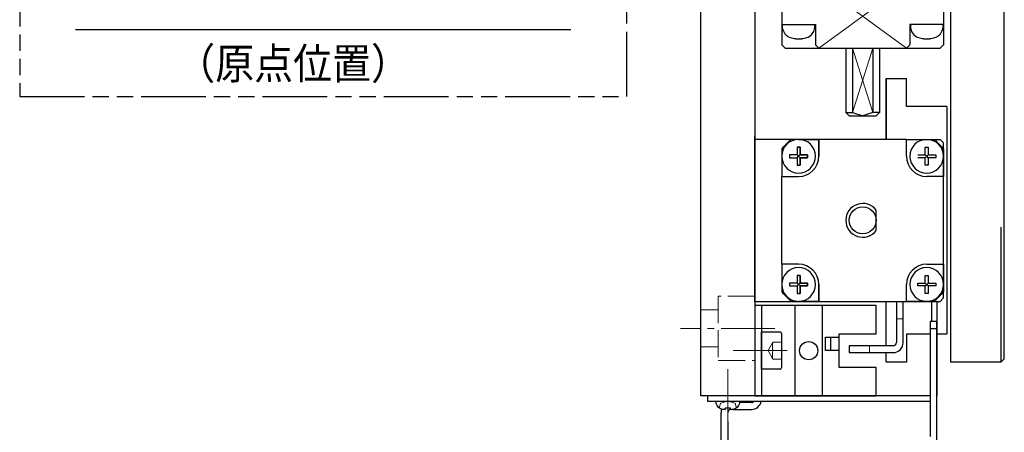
# Model space of a CAD drawing. Header units: millimetres. Extents: x 8786 to 9533, y 1955 to 2464.
# Tile 11 of 17: x 8786 to 8932, y 2140 to 2201. Entities that reach past the tile are written whole.
import ezdxf

# ---------------------------------------------------------------- set-up
doc = ezdxf.new("R2010")
doc.units = ezdxf.units.MM
doc.header["$LTSCALE"] = 0.8
for name, pattern in [('AM_ISO09W050', [22.5, 12, -1.5, 3, -1.5, 3, -1.5]), ('GEN3', [6.25, 5, -1.25]), ('GEN7', [13.75, 10, -1.25, 1.25, -1.25])]:
    doc.linetypes.add(name, pattern=pattern)
doc.layers.get('0').update_dxf_attribs({"lineweight": 30})
doc.layers.add('1', color=14, linetype='Continuous')
for name, color, linetype, lineweight in [('3', 6, 'GEN3', 15), ('6', 2, 'Continuous', 15), ('7', 4, 'GEN7', 15), ('AM_0', 7, 'Continuous', 30), ('AM_11', 3, 'AM_ISO09W050', 25), ('AM_6', 2, 'Continuous', 35)]:
    doc.layers.add(name, color=color, linetype=linetype, lineweight=lineweight)
doc.styles.get("Standard").update_dxf_attribs({"font": 'ISOCP.SHX', "bigfont": 'EXTFONT.SHX'})

# ---------------------------------------------------------------- blocks, each defined once
blk = doc.blocks.new('A$C34CB2245')
for p, q in [((3.5, 3.25), (0, 3.25)), ((1.35, 2), (1.35, 2.25)), ((1.35, 2.25), (2.15, 2.25)), ((2.15, 2), (2.15, 2.25))]:
    blk.add_line(p, q)
for centre, radius, start, end in [((1.14, 3.18), 1.14, 176.4048, 245.0736), ((2.36, 3.18), 1.14, 294.9264, 3.5952), ((1.75, 5.63), 3.66, 252.6348, 263.7172), ((1.75, 5.63), 3.66, 276.2828, 287.3652)]:
    blk.add_arc(centre, radius, start, end)
at = {"layer": '3'}
for p, q in [((0.48, 2.25), (0.67, 2.96)), ((1.75, 3.25), (0.67, 2.96)), ((1.75, 3.25), (2.84, 2.96)), ((3.03, 2.25), (2.84, 2.96))]:
    blk.add_line(p, q, dxfattribs=at)
at = {"layer": '7'}
blk.add_line((1.75, 0), (1.75, 8.25), dxfattribs=at)

msp = doc.modelspace()

# ---------------------------------------------------------------- linework, layer by layer
for p, q in [((8887.436, 2145.322), (8887.436, 2315.322)), ((8924.436, 2310.322), (8924.436, 2150.322)), ((8932.436, 2150.822), (8932.436, 2309.822)), ((8895.436, 2228.822), (8895.436, 2145.322)), ((8923.436, 2226.822), (8923.436, 2197.322)), ((8899.436, 2221.263), (8899.436, 2197.322)), ((8899.436, 2200.322), (8904.436, 2200.322)), ((8904.436, 2200.322), (8904.436, 2197.322)), ((8923.436, 2200.322), (8918.436, 2200.322)), ((8918.436, 2200.322), (8918.436, 2197.322)), ((8899.436, 2197.322), (8899.936, 2196.822)), ((8904.936, 2196.822), (8904.436, 2197.322)), ((8918.436, 2197.322), (8917.936, 2196.822)), ((8922.936, 2196.822), (8923.436, 2197.322)), ((8899.936, 2196.822), (8922.936, 2196.822)), ((8908.936, 2196.822), (8908.936, 2187.322)), ((8909.936, 2196.822), (8909.936, 2187.322)), ((8912.936, 2196.822), (8912.936, 2187.322)), ((8913.936, 2196.822), (8913.936, 2187.322)), ((8914.936, 2192.322), (8917.936, 2192.322)), ((8914.936, 2192.322), (8914.936, 2183.322)), ((8914.936, 2183.322), (8914.936, 2192.322)), ((8917.936, 2188.196), (8917.936, 2192.322)), ((8908.936, 2187.322), (8909.936, 2187.322)), ((8908.936, 2187.322), (8909.436, 2186.822)), ((8909.436, 2186.822), (8913.436, 2186.822)), ((8909.936, 2187.322), (8911.436, 2186.822)), ((8912.936, 2187.322), (8911.436, 2186.822)), ((8913.936, 2187.322), (8912.936, 2187.322)), ((8913.936, 2187.322), (8913.436, 2186.822)), ((8923.936, 2188.196), (8917.936, 2188.196)), ((8923.936, 2188.196), (8923.936, 2154.447)), ((8895.436, 2173.822), (8895.436, 2183.822)), ((8895.436, 2159.322), (8895.436, 2183.322)), ((8911.436, 2183.322), (8895.436, 2183.322)), ((8901.936, 2183.322), (8900.853, 2183.322)), ((8901.936, 2183.322), (8904.936, 2183.322)), ((8904.936, 2183.322), (8901.936, 2183.322)), ((8917.936, 2183.322), (8904.936, 2183.322)), ((8904.936, 2183.322), (8904.936, 2180.822)), ((8904.936, 2180.822), (8904.936, 2183.322)), ((8917.936, 2183.322), (8920.936, 2183.322)), ((8917.936, 2180.822), (8917.936, 2183.322)), ((8920.936, 2183.322), (8922.936, 2183.322)), ((8922.936, 2183.322), (8923.436, 2182.822)), ((8923.436, 2159.822), (8923.436, 2182.822)), ((8899.436, 2181.905), (8899.436, 2180.822)), ((8900.596, 2180.999), (8900.595, 2180.987)), ((8900.595, 2180.987), (8900.595, 2180.974)), ((8900.595, 2180.974), (8900.595, 2180.962)), ((8900.597, 2181.024), (8900.596, 2181.011)), ((8900.596, 2181.011), (8900.596, 2180.999)), ((8901.721, 2181.037), (8900.597, 2181.037)), ((8900.597, 2181.037), (8900.597, 2181.024)), ((8901.721, 2182.161), (8901.721, 2181.037)), ((8901.734, 2182.161), (8901.721, 2182.161)), ((8901.721, 2181.037), (8901.936, 2180.822)), ((8901.746, 2182.161), (8901.734, 2182.161)), ((8901.759, 2182.162), (8901.746, 2182.161)), ((8901.771, 2182.162), (8901.759, 2182.162)), ((8901.784, 2182.163), (8901.771, 2182.162)), ((8901.796, 2182.163), (8901.784, 2182.163)), ((8901.808, 2182.163), (8901.796, 2182.163)), ((8901.821, 2182.163), (8901.808, 2182.163)), ((8901.833, 2182.164), (8901.821, 2182.163)), ((8901.845, 2182.164), (8901.833, 2182.164)), ((8901.857, 2182.164), (8901.845, 2182.164)), ((8901.87, 2182.164), (8901.857, 2182.164)), ((8901.882, 2182.164), (8901.87, 2182.164)), ((8901.894, 2182.164), (8901.882, 2182.164)), ((8901.906, 2182.165), (8901.894, 2182.164)), ((8901.918, 2182.165), (8901.906, 2182.165)), ((8901.93, 2182.165), (8901.918, 2182.165)), ((8901.942, 2182.165), (8901.93, 2182.165)), ((8901.936, 2182.165), (8901.942, 2182.165)), ((8902.151, 2181.037), (8901.936, 2180.822)), ((8902.151, 2181.037), (8901.936, 2180.822)), ((8901.942, 2182.165), (8901.954, 2182.165)), ((8901.954, 2182.165), (8901.942, 2182.165)), ((8901.954, 2182.165), (8901.966, 2182.165)), ((8901.966, 2182.165), (8901.954, 2182.165)), ((8901.966, 2182.165), (8901.978, 2182.164)), ((8901.978, 2182.164), (8901.966, 2182.165)), ((8901.978, 2182.164), (8901.99, 2182.164)), ((8901.99, 2182.164), (8901.978, 2182.164)), ((8901.99, 2182.164), (8902.002, 2182.164)), ((8902.002, 2182.164), (8901.99, 2182.164)), ((8902.002, 2182.164), (8902.015, 2182.164)), ((8902.015, 2182.164), (8902.002, 2182.164)), ((8902.015, 2182.164), (8902.027, 2182.164)), ((8902.027, 2182.164), (8902.015, 2182.164)), ((8902.027, 2182.164), (8902.039, 2182.164)), ((8902.039, 2182.164), (8902.027, 2182.164)), ((8902.039, 2182.164), (8902.051, 2182.163)), ((8902.051, 2182.163), (8902.039, 2182.164)), ((8902.051, 2182.163), (8902.064, 2182.163)), ((8902.064, 2182.163), (8902.051, 2182.163)), ((8902.064, 2182.163), (8902.076, 2182.163)), ((8902.076, 2182.163), (8902.064, 2182.163)), ((8902.076, 2182.163), (8902.088, 2182.163)), ((8902.088, 2182.163), (8902.076, 2182.163)), ((8902.088, 2182.163), (8902.101, 2182.162)), ((8902.101, 2182.162), (8902.088, 2182.163)), ((8902.101, 2182.162), (8902.113, 2182.162)), ((8902.113, 2182.162), (8902.101, 2182.162)), ((8902.113, 2182.162), (8902.126, 2182.161)), ((8902.126, 2182.161), (8902.113, 2182.162)), ((8902.126, 2182.161), (8902.138, 2182.161)), ((8902.138, 2182.161), (8902.126, 2182.161)), ((8902.138, 2182.161), (8902.151, 2182.161)), ((8902.151, 2182.161), (8902.138, 2182.161)), ((8902.151, 2182.161), (8902.151, 2181.037)), ((8902.151, 2181.037), (8902.151, 2182.161)), ((8902.151, 2181.037), (8903.275, 2181.037)), ((8903.275, 2181.037), (8902.151, 2181.037)), ((8903.275, 2181.037), (8903.275, 2181.024)), ((8903.275, 2181.024), (8903.275, 2181.037)), ((8903.275, 2181.024), (8903.276, 2181.011)), ((8903.276, 2181.011), (8903.275, 2181.024)), ((8903.276, 2181.011), (8903.276, 2180.999)), ((8903.276, 2180.999), (8903.276, 2181.011)), ((8903.276, 2180.999), (8903.277, 2180.987)), ((8903.277, 2180.987), (8903.276, 2180.999)), ((8903.277, 2180.987), (8903.277, 2180.974)), ((8903.277, 2180.974), (8903.277, 2180.987)), ((8903.277, 2180.974), (8903.277, 2180.962)), ((8903.277, 2180.962), (8903.277, 2180.974)), ((8919.597, 2181.037), (8920.721, 2181.037)), ((8920.721, 2182.161), (8920.734, 2182.161)), ((8920.721, 2181.037), (8920.721, 2182.161)), ((8920.721, 2181.037), (8920.936, 2180.822)), ((8920.734, 2182.161), (8920.746, 2182.161)), ((8920.746, 2182.161), (8920.759, 2182.162)), ((8920.759, 2182.162), (8920.771, 2182.162)), ((8920.771, 2182.162), (8920.784, 2182.163)), ((8920.784, 2182.163), (8920.796, 2182.163)), ((8920.796, 2182.163), (8920.808, 2182.163)), ((8920.808, 2182.163), (8920.821, 2182.163)), ((8920.821, 2182.163), (8920.833, 2182.164)), ((8920.833, 2182.164), (8920.845, 2182.164)), ((8920.845, 2182.164), (8920.857, 2182.164)), ((8920.857, 2182.164), (8920.87, 2182.164)), ((8920.87, 2182.164), (8920.882, 2182.164)), ((8920.882, 2182.164), (8920.894, 2182.164)), ((8920.894, 2182.164), (8920.906, 2182.165)), ((8920.906, 2182.165), (8920.918, 2182.165)), ((8920.918, 2182.165), (8920.93, 2182.165)), ((8920.93, 2182.165), (8920.942, 2182.165)), ((8921.151, 2181.037), (8920.936, 2180.822)), ((8920.942, 2182.165), (8920.954, 2182.165)), ((8920.954, 2182.165), (8920.966, 2182.165)), ((8920.966, 2182.165), (8920.978, 2182.164)), ((8920.978, 2182.164), (8920.99, 2182.164)), ((8920.99, 2182.164), (8921.002, 2182.164)), ((8921.002, 2182.164), (8921.015, 2182.164)), ((8921.015, 2182.164), (8921.027, 2182.164)), ((8921.027, 2182.164), (8921.039, 2182.164)), ((8921.039, 2182.164), (8921.051, 2182.163)), ((8921.051, 2182.163), (8921.064, 2182.163)), ((8921.064, 2182.163), (8921.076, 2182.163)), ((8921.076, 2182.163), (8921.088, 2182.163)), ((8921.088, 2182.163), (8921.101, 2182.162)), ((8921.101, 2182.162), (8921.113, 2182.162)), ((8921.113, 2182.162), (8921.126, 2182.161)), ((8921.126, 2182.161), (8921.138, 2182.161)), ((8921.138, 2182.161), (8921.151, 2182.161)), ((8921.151, 2182.161), (8921.151, 2181.037)), ((8921.151, 2181.037), (8922.275, 2181.037)), ((8922.275, 2181.037), (8922.275, 2181.024)), ((8922.275, 2181.024), (8922.276, 2181.011)), ((8922.276, 2181.011), (8922.276, 2180.999)), ((8922.276, 2180.999), (8922.277, 2180.987)), ((8922.277, 2180.987), (8922.277, 2180.974)), ((8922.277, 2180.974), (8922.277, 2180.962)), ((8923.436, 2181.905), (8923.436, 2180.822)), ((8899.436, 2180.822), (8899.436, 2177.822)), ((8900.594, 2180.9), (8900.593, 2180.888)), ((8900.593, 2180.888), (8900.593, 2180.876)), ((8900.593, 2180.876), (8900.593, 2180.864)), ((8900.593, 2180.864), (8900.593, 2180.852)), ((8900.593, 2180.852), (8900.593, 2180.84)), ((8900.593, 2180.84), (8900.593, 2180.828)), ((8900.593, 2180.828), (8900.593, 2180.816)), ((8900.593, 2180.816), (8900.593, 2180.804)), ((8900.593, 2180.804), (8900.593, 2180.792)), ((8900.593, 2180.792), (8900.593, 2180.78)), ((8900.593, 2180.78), (8900.593, 2180.767)), ((8900.593, 2180.767), (8900.593, 2180.755)), ((8900.593, 2180.755), (8900.594, 2180.743)), ((8900.595, 2180.962), (8900.594, 2180.949)), ((8900.594, 2180.949), (8900.594, 2180.937)), ((8900.594, 2180.937), (8900.594, 2180.925)), ((8900.594, 2180.925), (8900.594, 2180.912)), ((8900.594, 2180.912), (8900.594, 2180.9)), ((8900.594, 2180.743), (8900.594, 2180.731)), ((8900.594, 2180.731), (8900.594, 2180.719)), ((8900.594, 2180.719), (8900.594, 2180.706)), ((8900.594, 2180.706), (8900.594, 2180.694)), ((8900.594, 2180.694), (8900.595, 2180.682)), ((8900.595, 2180.682), (8900.595, 2180.669)), ((8900.595, 2180.669), (8900.595, 2180.657)), ((8900.595, 2180.657), (8900.596, 2180.644)), ((8900.596, 2180.644), (8900.596, 2180.632)), ((8900.596, 2180.632), (8900.597, 2180.619)), ((8900.597, 2180.619), (8900.597, 2180.607)), ((8900.597, 2180.607), (8901.721, 2180.607)), ((8901.721, 2180.607), (8901.936, 2180.822)), ((8901.721, 2180.607), (8901.721, 2179.483)), ((8902.151, 2180.607), (8901.936, 2180.822)), ((8902.151, 2180.607), (8901.936, 2180.822)), ((8902.151, 2180.607), (8902.151, 2179.483)), ((8903.275, 2180.607), (8902.151, 2180.607)), ((8902.151, 2179.483), (8902.151, 2180.607)), ((8902.151, 2180.607), (8903.275, 2180.607)), ((8903.276, 2180.632), (8903.275, 2180.619)), ((8903.275, 2180.619), (8903.276, 2180.632)), ((8903.275, 2180.619), (8903.275, 2180.607)), ((8903.275, 2180.607), (8903.275, 2180.619)), ((8903.277, 2180.657), (8903.276, 2180.644)), ((8903.276, 2180.644), (8903.277, 2180.657)), ((8903.276, 2180.644), (8903.276, 2180.632)), ((8903.276, 2180.632), (8903.276, 2180.644)), ((8903.277, 2180.962), (8903.278, 2180.949)), ((8903.278, 2180.949), (8903.277, 2180.962)), ((8903.278, 2180.694), (8903.277, 2180.682)), ((8903.277, 2180.682), (8903.278, 2180.694)), ((8903.277, 2180.682), (8903.277, 2180.669)), ((8903.277, 2180.669), (8903.277, 2180.682)), ((8903.277, 2180.669), (8903.277, 2180.657)), ((8903.277, 2180.657), (8903.277, 2180.669)), ((8903.278, 2180.949), (8903.278, 2180.937)), ((8903.278, 2180.937), (8903.278, 2180.949)), ((8903.278, 2180.937), (8903.278, 2180.925)), ((8903.278, 2180.925), (8903.278, 2180.937)), ((8903.278, 2180.925), (8903.278, 2180.912)), ((8903.278, 2180.912), (8903.278, 2180.925)), ((8903.278, 2180.912), (8903.278, 2180.9)), ((8903.278, 2180.9), (8903.278, 2180.912)), ((8903.278, 2180.9), (8903.279, 2180.888)), ((8903.279, 2180.888), (8903.278, 2180.9)), ((8903.279, 2180.755), (8903.278, 2180.743)), ((8903.278, 2180.743), (8903.279, 2180.755)), ((8903.278, 2180.743), (8903.278, 2180.731)), ((8903.278, 2180.731), (8903.278, 2180.743)), ((8903.278, 2180.731), (8903.278, 2180.719)), ((8903.278, 2180.719), (8903.278, 2180.731)), ((8903.278, 2180.719), (8903.278, 2180.706)), ((8903.278, 2180.706), (8903.278, 2180.719)), ((8903.278, 2180.706), (8903.278, 2180.694)), ((8903.278, 2180.694), (8903.278, 2180.706)), ((8903.279, 2180.888), (8903.279, 2180.876)), ((8903.279, 2180.876), (8903.279, 2180.888)), ((8903.279, 2180.876), (8903.279, 2180.864)), ((8903.279, 2180.864), (8903.279, 2180.876)), ((8903.279, 2180.864), (8903.279, 2180.852)), ((8903.279, 2180.852), (8903.279, 2180.864)), ((8903.279, 2180.852), (8903.279, 2180.84)), ((8903.279, 2180.84), (8903.279, 2180.852)), ((8903.279, 2180.84), (8903.279, 2180.828)), ((8903.279, 2180.828), (8903.279, 2180.84)), ((8903.279, 2180.828), (8903.279, 2180.816)), ((8903.279, 2180.816), (8903.279, 2180.828)), ((8903.279, 2180.816), (8903.279, 2180.804)), ((8903.279, 2180.804), (8903.279, 2180.816)), ((8903.279, 2180.804), (8903.279, 2180.792)), ((8903.279, 2180.792), (8903.279, 2180.804)), ((8903.279, 2180.792), (8903.279, 2180.78)), ((8903.279, 2180.78), (8903.279, 2180.792)), ((8903.279, 2180.78), (8903.279, 2180.767)), ((8903.279, 2180.767), (8903.279, 2180.78)), ((8903.279, 2180.767), (8903.279, 2180.755)), ((8903.279, 2180.755), (8903.279, 2180.767)), ((8920.721, 2180.607), (8919.597, 2180.607)), ((8920.721, 2180.607), (8920.936, 2180.822)), ((8920.721, 2179.483), (8920.721, 2180.607)), ((8921.151, 2180.607), (8920.936, 2180.822)), ((8921.151, 2180.607), (8921.151, 2179.483)), ((8922.275, 2180.607), (8921.151, 2180.607)), ((8922.276, 2180.632), (8922.275, 2180.619)), ((8922.275, 2180.619), (8922.275, 2180.607)), ((8922.277, 2180.657), (8922.276, 2180.644)), ((8922.276, 2180.644), (8922.276, 2180.632)), ((8922.277, 2180.962), (8922.278, 2180.949)), ((8922.278, 2180.694), (8922.277, 2180.682)), ((8922.277, 2180.682), (8922.277, 2180.669)), ((8922.277, 2180.669), (8922.277, 2180.657)), ((8922.278, 2180.949), (8922.278, 2180.937)), ((8922.278, 2180.937), (8922.278, 2180.925)), ((8922.278, 2180.925), (8922.278, 2180.912)), ((8922.278, 2180.912), (8922.278, 2180.9)), ((8922.278, 2180.9), (8922.279, 2180.888)), ((8922.279, 2180.755), (8922.278, 2180.743)), ((8922.278, 2180.743), (8922.278, 2180.731)), ((8922.278, 2180.731), (8922.278, 2180.719)), ((8922.278, 2180.719), (8922.278, 2180.706)), ((8922.278, 2180.706), (8922.278, 2180.694)), ((8922.279, 2180.888), (8922.279, 2180.876)), ((8922.279, 2180.876), (8922.279, 2180.864)), ((8922.279, 2180.864), (8922.279, 2180.852)), ((8922.279, 2180.852), (8922.279, 2180.84)), ((8922.279, 2180.84), (8922.279, 2180.828)), ((8922.279, 2180.828), (8922.279, 2180.816)), ((8922.279, 2180.816), (8922.279, 2180.804)), ((8922.279, 2180.804), (8922.279, 2180.792)), ((8922.279, 2180.792), (8922.279, 2180.78)), ((8922.279, 2180.78), (8922.279, 2180.767)), ((8922.279, 2180.767), (8922.279, 2180.755)), ((8923.436, 2180.822), (8923.436, 2177.822)), ((8901.721, 2179.483), (8901.734, 2179.482)), ((8901.734, 2179.482), (8901.746, 2179.482)), ((8901.746, 2179.482), (8901.759, 2179.481)), ((8901.759, 2179.481), (8901.771, 2179.481)), ((8901.771, 2179.481), (8901.784, 2179.481)), ((8901.784, 2179.481), (8901.796, 2179.48)), ((8901.796, 2179.48), (8901.808, 2179.48)), ((8901.808, 2179.48), (8901.821, 2179.48)), ((8901.821, 2179.48), (8901.833, 2179.48)), ((8901.833, 2179.48), (8901.845, 2179.479)), ((8901.845, 2179.479), (8901.857, 2179.479)), ((8901.857, 2179.479), (8901.87, 2179.479)), ((8901.87, 2179.479), (8901.882, 2179.479)), ((8901.882, 2179.479), (8901.894, 2179.479)), ((8901.894, 2179.479), (8901.906, 2179.479)), ((8901.906, 2179.479), (8901.918, 2179.479)), ((8901.918, 2179.479), (8901.93, 2179.479)), ((8901.93, 2179.479), (8901.942, 2179.479)), ((8901.942, 2179.479), (8901.936, 2179.479)), ((8901.954, 2179.479), (8901.942, 2179.479)), ((8901.942, 2179.479), (8901.954, 2179.479)), ((8901.966, 2179.479), (8901.954, 2179.479)), ((8901.954, 2179.479), (8901.966, 2179.479)), ((8901.978, 2179.479), (8901.966, 2179.479)), ((8901.966, 2179.479), (8901.978, 2179.479)), ((8901.99, 2179.479), (8901.978, 2179.479)), ((8901.978, 2179.479), (8901.99, 2179.479)), ((8902.002, 2179.479), (8901.99, 2179.479)), ((8901.99, 2179.479), (8902.002, 2179.479)), ((8902.015, 2179.479), (8902.002, 2179.479)), ((8902.002, 2179.479), (8902.015, 2179.479)), ((8902.027, 2179.479), (8902.015, 2179.479)), ((8902.015, 2179.479), (8902.027, 2179.479)), ((8902.039, 2179.48), (8902.027, 2179.479)), ((8902.027, 2179.479), (8902.039, 2179.48)), ((8902.051, 2179.48), (8902.039, 2179.48)), ((8902.039, 2179.48), (8902.051, 2179.48)), ((8902.064, 2179.48), (8902.051, 2179.48)), ((8902.051, 2179.48), (8902.064, 2179.48)), ((8902.076, 2179.48), (8902.064, 2179.48)), ((8902.064, 2179.48), (8902.076, 2179.48)), ((8902.088, 2179.481), (8902.076, 2179.48)), ((8902.076, 2179.48), (8902.088, 2179.481)), ((8902.101, 2179.481), (8902.088, 2179.481)), ((8902.088, 2179.481), (8902.101, 2179.481)), ((8902.113, 2179.481), (8902.101, 2179.481)), ((8902.101, 2179.481), (8902.113, 2179.481)), ((8902.126, 2179.482), (8902.113, 2179.481)), ((8902.113, 2179.481), (8902.126, 2179.482)), ((8902.138, 2179.482), (8902.126, 2179.482)), ((8902.126, 2179.482), (8902.138, 2179.482)), ((8902.151, 2179.483), (8902.138, 2179.482)), ((8902.138, 2179.482), (8902.151, 2179.483)), ((8920.734, 2179.482), (8920.721, 2179.483)), ((8920.746, 2179.482), (8920.734, 2179.482)), ((8920.759, 2179.481), (8920.746, 2179.482)), ((8920.771, 2179.481), (8920.759, 2179.481)), ((8920.784, 2179.481), (8920.771, 2179.481)), ((8920.796, 2179.48), (8920.784, 2179.481)), ((8920.808, 2179.48), (8920.796, 2179.48)), ((8920.821, 2179.48), (8920.808, 2179.48)), ((8920.833, 2179.48), (8920.821, 2179.48)), ((8920.845, 2179.479), (8920.833, 2179.48)), ((8920.857, 2179.479), (8920.845, 2179.479)), ((8920.87, 2179.479), (8920.857, 2179.479)), ((8920.882, 2179.479), (8920.87, 2179.479)), ((8920.894, 2179.479), (8920.882, 2179.479)), ((8920.906, 2179.479), (8920.894, 2179.479)), ((8920.918, 2179.479), (8920.906, 2179.479)), ((8920.93, 2179.479), (8920.918, 2179.479)), ((8920.942, 2179.479), (8920.93, 2179.479)), ((8920.954, 2179.479), (8920.942, 2179.479)), ((8920.966, 2179.479), (8920.954, 2179.479)), ((8920.978, 2179.479), (8920.966, 2179.479)), ((8920.99, 2179.479), (8920.978, 2179.479)), ((8921.002, 2179.479), (8920.99, 2179.479)), ((8921.015, 2179.479), (8921.002, 2179.479)), ((8921.027, 2179.479), (8921.015, 2179.479)), ((8921.039, 2179.48), (8921.027, 2179.479)), ((8921.051, 2179.48), (8921.039, 2179.48)), ((8921.064, 2179.48), (8921.051, 2179.48)), ((8921.076, 2179.48), (8921.064, 2179.48)), ((8921.088, 2179.481), (8921.076, 2179.48)), ((8921.101, 2179.481), (8921.088, 2179.481)), ((8921.113, 2179.481), (8921.101, 2179.481)), ((8921.126, 2179.482), (8921.113, 2179.481)), ((8921.138, 2179.482), (8921.126, 2179.482)), ((8921.151, 2179.483), (8921.138, 2179.482)), ((8899.436, 2164.822), (8899.436, 2177.822)), ((8899.436, 2177.822), (8901.936, 2177.822)), ((8923.436, 2177.822), (8920.936, 2177.822)), ((8923.436, 2164.822), (8923.436, 2177.822)), ((8913.436, 2171.322), (8913.436, 2172.822)), ((8913.436, 2169.822), (8913.436, 2171.322)), ((8931.936, 2170.322), (8931.936, 2150.322)), ((8899.436, 2164.822), (8899.436, 2161.822)), ((8901.936, 2164.822), (8899.436, 2164.822)), ((8920.936, 2164.822), (8923.436, 2164.822)), ((8923.436, 2164.822), (8923.436, 2161.822)), ((8900.596, 2161.999), (8900.595, 2161.987)), ((8900.595, 2161.987), (8900.595, 2161.974)), ((8900.597, 2162.024), (8900.596, 2162.011)), ((8900.596, 2162.011), (8900.596, 2161.999)), ((8900.597, 2162.037), (8900.597, 2162.024)), ((8901.721, 2162.037), (8900.597, 2162.037)), ((8901.721, 2163.161), (8901.721, 2162.037)), ((8901.734, 2163.161), (8901.721, 2163.161)), ((8901.721, 2162.037), (8901.936, 2161.822)), ((8901.746, 2163.161), (8901.734, 2163.161)), ((8901.759, 2163.162), (8901.746, 2163.161)), ((8901.771, 2163.162), (8901.759, 2163.162)), ((8901.784, 2163.163), (8901.771, 2163.162)), ((8901.796, 2163.163), (8901.784, 2163.163)), ((8901.808, 2163.163), (8901.796, 2163.163)), ((8901.821, 2163.163), (8901.808, 2163.163)), ((8901.833, 2163.164), (8901.821, 2163.163)), ((8901.845, 2163.164), (8901.833, 2163.164)), ((8901.857, 2163.164), (8901.845, 2163.164)), ((8901.87, 2163.164), (8901.857, 2163.164)), ((8901.882, 2163.164), (8901.87, 2163.164)), ((8901.894, 2163.164), (8901.882, 2163.164)), ((8901.906, 2163.165), (8901.894, 2163.164)), ((8901.918, 2163.165), (8901.906, 2163.165)), ((8901.93, 2163.165), (8901.918, 2163.165)), ((8901.942, 2163.165), (8901.93, 2163.165)), ((8901.936, 2163.165), (8901.942, 2163.165)), ((8902.151, 2162.037), (8901.936, 2161.822)), ((8902.151, 2162.037), (8901.936, 2161.822)), ((8901.942, 2163.165), (8901.954, 2163.165)), ((8901.954, 2163.165), (8901.942, 2163.165)), ((8901.954, 2163.165), (8901.966, 2163.165)), ((8901.966, 2163.165), (8901.954, 2163.165)), ((8901.966, 2163.165), (8901.978, 2163.164)), ((8901.978, 2163.164), (8901.966, 2163.165)), ((8901.978, 2163.164), (8901.99, 2163.164)), ((8901.99, 2163.164), (8901.978, 2163.164)), ((8901.99, 2163.164), (8902.002, 2163.164)), ((8902.002, 2163.164), (8901.99, 2163.164)), ((8902.002, 2163.164), (8902.015, 2163.164)), ((8902.015, 2163.164), (8902.002, 2163.164)), ((8902.015, 2163.164), (8902.027, 2163.164)), ((8902.027, 2163.164), (8902.015, 2163.164)), ((8902.027, 2163.164), (8902.039, 2163.164)), ((8902.039, 2163.164), (8902.027, 2163.164)), ((8902.039, 2163.164), (8902.051, 2163.163)), ((8902.051, 2163.163), (8902.039, 2163.164)), ((8902.051, 2163.163), (8902.064, 2163.163)), ((8902.064, 2163.163), (8902.051, 2163.163)), ((8902.064, 2163.163), (8902.076, 2163.163)), ((8902.076, 2163.163), (8902.064, 2163.163)), ((8902.076, 2163.163), (8902.088, 2163.163)), ((8902.088, 2163.163), (8902.076, 2163.163)), ((8902.088, 2163.163), (8902.101, 2163.162)), ((8902.101, 2163.162), (8902.088, 2163.163)), ((8902.101, 2163.162), (8902.113, 2163.162)), ((8902.113, 2163.162), (8902.101, 2163.162)), ((8902.113, 2163.162), (8902.126, 2163.161)), ((8902.126, 2163.161), (8902.113, 2163.162)), ((8902.126, 2163.161), (8902.138, 2163.161)), ((8902.138, 2163.161), (8902.126, 2163.161)), ((8902.138, 2163.161), (8902.151, 2163.161)), ((8902.151, 2163.161), (8902.138, 2163.161)), ((8902.151, 2163.161), (8902.151, 2162.037)), ((8902.151, 2162.037), (8902.151, 2163.161)), ((8902.151, 2162.037), (8903.275, 2162.037)), ((8903.275, 2162.037), (8902.151, 2162.037)), ((8903.275, 2162.037), (8903.275, 2162.024)), ((8903.275, 2162.024), (8903.275, 2162.037)), ((8903.275, 2162.024), (8903.276, 2162.011)), ((8903.276, 2162.011), (8903.275, 2162.024)), ((8903.276, 2162.011), (8903.276, 2161.999)), ((8903.276, 2161.999), (8903.276, 2162.011)), ((8903.276, 2161.999), (8903.277, 2161.987)), ((8903.277, 2161.987), (8903.276, 2161.999)), ((8903.277, 2161.987), (8903.277, 2161.974)), ((8903.277, 2161.974), (8903.277, 2161.987)), ((8919.595, 2161.987), (8919.596, 2161.999)), ((8919.595, 2161.974), (8919.595, 2161.987)), ((8919.596, 2162.011), (8919.597, 2162.024)), ((8919.596, 2161.999), (8919.596, 2162.011)), ((8919.597, 2162.037), (8920.721, 2162.037)), ((8919.597, 2162.024), (8919.597, 2162.037)), ((8920.721, 2163.161), (8920.734, 2163.161)), ((8920.721, 2162.037), (8920.721, 2163.161)), ((8920.721, 2162.037), (8920.936, 2161.822)), ((8920.734, 2163.161), (8920.746, 2163.161)), ((8920.746, 2163.161), (8920.759, 2163.162)), ((8920.759, 2163.162), (8920.771, 2163.162)), ((8920.771, 2163.162), (8920.784, 2163.163)), ((8920.784, 2163.163), (8920.796, 2163.163)), ((8920.796, 2163.163), (8920.808, 2163.163)), ((8920.808, 2163.163), (8920.821, 2163.163)), ((8920.821, 2163.163), (8920.833, 2163.164)), ((8920.833, 2163.164), (8920.845, 2163.164)), ((8920.845, 2163.164), (8920.857, 2163.164)), ((8920.857, 2163.164), (8920.87, 2163.164)), ((8920.87, 2163.164), (8920.882, 2163.164)), ((8920.882, 2163.164), (8920.894, 2163.164)), ((8920.894, 2163.164), (8920.906, 2163.165)), ((8920.906, 2163.165), (8920.918, 2163.165)), ((8920.918, 2163.165), (8920.93, 2163.165)), ((8920.93, 2163.165), (8920.942, 2163.165)), ((8921.151, 2162.037), (8920.936, 2161.822)), ((8920.942, 2163.165), (8920.954, 2163.165)), ((8920.954, 2163.165), (8920.966, 2163.165)), ((8920.966, 2163.165), (8920.978, 2163.164)), ((8920.978, 2163.164), (8920.99, 2163.164)), ((8920.99, 2163.164), (8921.002, 2163.164)), ((8921.002, 2163.164), (8921.015, 2163.164)), ((8921.015, 2163.164), (8921.027, 2163.164)), ((8921.027, 2163.164), (8921.039, 2163.164)), ((8921.039, 2163.164), (8921.051, 2163.163)), ((8921.051, 2163.163), (8921.064, 2163.163)), ((8921.064, 2163.163), (8921.076, 2163.163)), ((8921.076, 2163.163), (8921.088, 2163.163)), ((8921.088, 2163.163), (8921.101, 2163.162)), ((8921.101, 2163.162), (8921.113, 2163.162)), ((8921.113, 2163.162), (8921.126, 2163.161)), ((8921.126, 2163.161), (8921.138, 2163.161)), ((8921.138, 2163.161), (8921.151, 2163.161)), ((8921.151, 2163.161), (8921.151, 2162.037)), ((8921.151, 2162.037), (8922.275, 2162.037)), ((8922.275, 2162.037), (8922.275, 2162.024)), ((8922.275, 2162.024), (8922.276, 2162.011)), ((8922.276, 2162.011), (8922.276, 2161.999)), ((8922.276, 2161.999), (8922.277, 2161.987)), ((8922.277, 2161.987), (8922.277, 2161.974)), ((8899.436, 2161.822), (8899.436, 2160.739)), ((8900.594, 2161.9), (8900.593, 2161.888)), ((8900.593, 2161.888), (8900.593, 2161.876)), ((8900.593, 2161.876), (8900.593, 2161.864)), ((8900.593, 2161.864), (8900.593, 2161.852)), ((8900.593, 2161.852), (8900.593, 2161.84)), ((8900.593, 2161.84), (8900.593, 2161.828)), ((8900.593, 2161.828), (8900.593, 2161.816)), ((8900.593, 2161.816), (8900.593, 2161.804)), ((8900.593, 2161.804), (8900.593, 2161.792)), ((8900.593, 2161.792), (8900.593, 2161.78)), ((8900.593, 2161.78), (8900.593, 2161.767)), ((8900.593, 2161.767), (8900.593, 2161.755)), ((8900.593, 2161.755), (8900.594, 2161.743)), ((8900.595, 2161.962), (8900.594, 2161.949)), ((8900.594, 2161.949), (8900.594, 2161.937)), ((8900.594, 2161.937), (8900.594, 2161.925)), ((8900.594, 2161.925), (8900.594, 2161.912)), ((8900.594, 2161.912), (8900.594, 2161.9)), ((8900.594, 2161.743), (8900.594, 2161.731)), ((8900.594, 2161.731), (8900.594, 2161.719)), ((8900.594, 2161.719), (8900.594, 2161.706)), ((8900.594, 2161.706), (8900.594, 2161.694)), ((8900.594, 2161.694), (8900.595, 2161.682)), ((8900.595, 2161.974), (8900.595, 2161.962)), ((8900.595, 2161.682), (8900.595, 2161.669)), ((8900.595, 2161.669), (8900.595, 2161.657)), ((8900.595, 2161.657), (8900.596, 2161.644)), ((8900.596, 2161.644), (8900.596, 2161.632)), ((8900.596, 2161.632), (8900.597, 2161.619)), ((8900.597, 2161.619), (8900.597, 2161.607)), ((8900.597, 2161.607), (8901.721, 2161.607)), ((8901.721, 2161.607), (8901.936, 2161.822)), ((8901.721, 2161.607), (8901.721, 2160.483)), ((8902.151, 2161.607), (8901.936, 2161.822)), ((8902.151, 2161.607), (8901.936, 2161.822)), ((8902.151, 2161.607), (8902.151, 2160.483)), ((8903.275, 2161.607), (8902.151, 2161.607)), ((8902.151, 2160.483), (8902.151, 2161.607)), ((8902.151, 2161.607), (8903.275, 2161.607)), ((8903.276, 2161.632), (8903.275, 2161.619)), ((8903.275, 2161.619), (8903.276, 2161.632)), ((8903.275, 2161.619), (8903.275, 2161.607)), ((8903.275, 2161.607), (8903.275, 2161.619)), ((8903.277, 2161.657), (8903.276, 2161.644)), ((8903.276, 2161.644), (8903.277, 2161.657)), ((8903.276, 2161.644), (8903.276, 2161.632)), ((8903.276, 2161.632), (8903.276, 2161.644)), ((8903.277, 2161.974), (8903.277, 2161.962)), ((8903.277, 2161.962), (8903.277, 2161.974)), ((8903.277, 2161.962), (8903.278, 2161.949)), ((8903.278, 2161.949), (8903.277, 2161.962)), ((8903.278, 2161.694), (8903.277, 2161.682)), ((8903.277, 2161.682), (8903.278, 2161.694)), ((8903.277, 2161.682), (8903.277, 2161.669)), ((8903.277, 2161.669), (8903.277, 2161.682)), ((8903.277, 2161.669), (8903.277, 2161.657)), ((8903.277, 2161.657), (8903.277, 2161.669)), ((8903.278, 2161.949), (8903.278, 2161.937)), ((8903.278, 2161.937), (8903.278, 2161.949)), ((8903.278, 2161.937), (8903.278, 2161.925)), ((8903.278, 2161.925), (8903.278, 2161.937)), ((8903.278, 2161.925), (8903.278, 2161.912)), ((8903.278, 2161.912), (8903.278, 2161.925)), ((8903.278, 2161.912), (8903.278, 2161.9)), ((8903.278, 2161.9), (8903.278, 2161.912)), ((8903.278, 2161.9), (8903.279, 2161.888)), ((8903.279, 2161.888), (8903.278, 2161.9)), ((8903.279, 2161.755), (8903.278, 2161.743)), ((8903.278, 2161.743), (8903.279, 2161.755)), ((8903.278, 2161.743), (8903.278, 2161.731)), ((8903.278, 2161.731), (8903.278, 2161.743)), ((8903.278, 2161.731), (8903.278, 2161.719)), ((8903.278, 2161.719), (8903.278, 2161.731)), ((8903.278, 2161.719), (8903.278, 2161.706)), ((8903.278, 2161.706), (8903.278, 2161.719)), ((8903.278, 2161.706), (8903.278, 2161.694)), ((8903.278, 2161.694), (8903.278, 2161.706)), ((8903.279, 2161.888), (8903.279, 2161.876)), ((8903.279, 2161.876), (8903.279, 2161.888)), ((8903.279, 2161.876), (8903.279, 2161.864)), ((8903.279, 2161.864), (8903.279, 2161.876)), ((8903.279, 2161.864), (8903.279, 2161.852)), ((8903.279, 2161.852), (8903.279, 2161.864)), ((8903.279, 2161.852), (8903.279, 2161.84)), ((8903.279, 2161.84), (8903.279, 2161.852)), ((8903.279, 2161.84), (8903.279, 2161.828)), ((8903.279, 2161.828), (8903.279, 2161.84)), ((8903.279, 2161.828), (8903.279, 2161.816)), ((8903.279, 2161.816), (8903.279, 2161.828)), ((8903.279, 2161.816), (8903.279, 2161.804)), ((8903.279, 2161.804), (8903.279, 2161.816)), ((8903.279, 2161.804), (8903.279, 2161.792)), ((8903.279, 2161.792), (8903.279, 2161.804)), ((8903.279, 2161.792), (8903.279, 2161.78)), ((8903.279, 2161.78), (8903.279, 2161.792)), ((8903.279, 2161.78), (8903.279, 2161.767)), ((8903.279, 2161.767), (8903.279, 2161.78)), ((8903.279, 2161.767), (8903.279, 2161.755)), ((8903.279, 2161.755), (8903.279, 2161.767)), ((8904.936, 2161.822), (8904.936, 2159.322)), ((8904.936, 2159.322), (8904.936, 2161.822)), ((8917.936, 2159.322), (8917.936, 2161.822)), ((8919.593, 2161.888), (8919.594, 2161.9)), ((8919.593, 2161.876), (8919.593, 2161.888)), ((8919.593, 2161.864), (8919.593, 2161.876)), ((8919.593, 2161.852), (8919.593, 2161.864)), ((8919.593, 2161.84), (8919.593, 2161.852)), ((8919.593, 2161.828), (8919.593, 2161.84)), ((8919.593, 2161.816), (8919.593, 2161.828)), ((8919.593, 2161.804), (8919.593, 2161.816)), ((8919.593, 2161.792), (8919.593, 2161.804)), ((8919.593, 2161.78), (8919.593, 2161.792)), ((8919.593, 2161.767), (8919.593, 2161.78)), ((8919.593, 2161.755), (8919.593, 2161.767)), ((8919.594, 2161.743), (8919.593, 2161.755)), ((8919.594, 2161.949), (8919.595, 2161.962)), ((8919.594, 2161.937), (8919.594, 2161.949)), ((8919.594, 2161.925), (8919.594, 2161.937)), ((8919.594, 2161.912), (8919.594, 2161.925)), ((8919.594, 2161.9), (8919.594, 2161.912)), ((8919.594, 2161.731), (8919.594, 2161.743)), ((8919.594, 2161.719), (8919.594, 2161.731)), ((8919.594, 2161.706), (8919.594, 2161.719)), ((8919.594, 2161.694), (8919.594, 2161.706)), ((8919.595, 2161.682), (8919.594, 2161.694)), ((8919.595, 2161.962), (8919.595, 2161.974)), ((8919.595, 2161.669), (8919.595, 2161.682)), ((8919.595, 2161.657), (8919.595, 2161.669)), ((8919.596, 2161.644), (8919.595, 2161.657)), ((8919.596, 2161.632), (8919.596, 2161.644)), ((8919.597, 2161.619), (8919.596, 2161.632)), ((8919.597, 2161.607), (8919.597, 2161.619)), ((8920.721, 2161.607), (8919.597, 2161.607)), ((8920.721, 2161.607), (8920.936, 2161.822)), ((8920.721, 2160.483), (8920.721, 2161.607)), ((8921.151, 2161.607), (8920.936, 2161.822)), ((8921.151, 2161.607), (8921.151, 2160.483)), ((8922.275, 2161.607), (8921.151, 2161.607)), ((8922.276, 2161.632), (8922.275, 2161.619)), ((8922.275, 2161.619), (8922.275, 2161.607)), ((8922.277, 2161.657), (8922.276, 2161.644)), ((8922.276, 2161.644), (8922.276, 2161.632)), ((8922.277, 2161.974), (8922.277, 2161.962)), ((8922.277, 2161.962), (8922.278, 2161.949)), ((8922.278, 2161.694), (8922.277, 2161.682)), ((8922.277, 2161.682), (8922.277, 2161.669)), ((8922.277, 2161.669), (8922.277, 2161.657)), ((8922.278, 2161.949), (8922.278, 2161.937)), ((8922.278, 2161.937), (8922.278, 2161.925)), ((8922.278, 2161.925), (8922.278, 2161.912)), ((8922.278, 2161.912), (8922.278, 2161.9)), ((8922.278, 2161.9), (8922.279, 2161.888)), ((8922.279, 2161.755), (8922.278, 2161.743)), ((8922.278, 2161.743), (8922.278, 2161.731)), ((8922.278, 2161.731), (8922.278, 2161.719)), ((8922.278, 2161.719), (8922.278, 2161.706)), ((8922.278, 2161.706), (8922.278, 2161.694)), ((8922.279, 2161.888), (8922.279, 2161.876)), ((8922.279, 2161.876), (8922.279, 2161.864)), ((8922.279, 2161.864), (8922.279, 2161.852)), ((8922.279, 2161.852), (8922.279, 2161.84)), ((8922.279, 2161.84), (8922.279, 2161.828)), ((8922.279, 2161.828), (8922.279, 2161.816)), ((8922.279, 2161.816), (8922.279, 2161.804)), ((8922.279, 2161.804), (8922.279, 2161.792)), ((8922.279, 2161.792), (8922.279, 2161.78)), ((8922.279, 2161.78), (8922.279, 2161.767)), ((8922.279, 2161.767), (8922.279, 2161.755)), ((8923.436, 2161.822), (8923.436, 2160.739)), ((8895.436, 2159.322), (8922.936, 2159.322)), ((8900.853, 2159.322), (8901.936, 2159.322)), ((8901.721, 2160.483), (8901.734, 2160.482)), ((8901.734, 2160.482), (8901.746, 2160.482)), ((8901.746, 2160.482), (8901.759, 2160.481)), ((8901.759, 2160.481), (8901.771, 2160.481)), ((8901.771, 2160.481), (8901.784, 2160.481)), ((8901.784, 2160.481), (8901.796, 2160.48)), ((8901.796, 2160.48), (8901.808, 2160.48)), ((8901.808, 2160.48), (8901.821, 2160.48)), ((8901.821, 2160.48), (8901.833, 2160.48)), ((8901.833, 2160.48), (8901.845, 2160.479)), ((8901.845, 2160.479), (8901.857, 2160.479)), ((8901.857, 2160.479), (8901.87, 2160.479)), ((8901.87, 2160.479), (8901.882, 2160.479)), ((8901.882, 2160.479), (8901.894, 2160.479)), ((8901.894, 2160.479), (8901.906, 2160.479)), ((8901.906, 2160.479), (8901.918, 2160.479)), ((8901.918, 2160.479), (8901.93, 2160.479)), ((8901.93, 2160.479), (8901.942, 2160.479)), ((8901.942, 2160.479), (8901.936, 2160.479)), ((8904.936, 2159.322), (8901.936, 2159.322)), ((8901.936, 2159.322), (8904.936, 2159.322)), ((8901.954, 2160.479), (8901.942, 2160.479)), ((8901.942, 2160.479), (8901.954, 2160.479)), ((8901.966, 2160.479), (8901.954, 2160.479)), ((8901.954, 2160.479), (8901.966, 2160.479)), ((8901.978, 2160.479), (8901.966, 2160.479)), ((8901.966, 2160.479), (8901.978, 2160.479)), ((8901.99, 2160.479), (8901.978, 2160.479)), ((8901.978, 2160.479), (8901.99, 2160.479)), ((8902.002, 2160.479), (8901.99, 2160.479)), ((8901.99, 2160.479), (8902.002, 2160.479)), ((8902.015, 2160.479), (8902.002, 2160.479)), ((8902.002, 2160.479), (8902.015, 2160.479)), ((8902.027, 2160.479), (8902.015, 2160.479)), ((8902.015, 2160.479), (8902.027, 2160.479)), ((8902.039, 2160.48), (8902.027, 2160.479)), ((8902.027, 2160.479), (8902.039, 2160.48)), ((8902.051, 2160.48), (8902.039, 2160.48)), ((8902.039, 2160.48), (8902.051, 2160.48)), ((8902.064, 2160.48), (8902.051, 2160.48)), ((8902.051, 2160.48), (8902.064, 2160.48)), ((8902.076, 2160.48), (8902.064, 2160.48)), ((8902.064, 2160.48), (8902.076, 2160.48)), ((8902.088, 2160.481), (8902.076, 2160.48)), ((8902.076, 2160.48), (8902.088, 2160.481)), ((8902.101, 2160.481), (8902.088, 2160.481)), ((8902.088, 2160.481), (8902.101, 2160.481)), ((8902.113, 2160.481), (8902.101, 2160.481)), ((8902.101, 2160.481), (8902.113, 2160.481)), ((8902.126, 2160.482), (8902.113, 2160.481)), ((8902.113, 2160.481), (8902.126, 2160.482)), ((8902.138, 2160.482), (8902.126, 2160.482)), ((8902.126, 2160.482), (8902.138, 2160.482)), ((8902.151, 2160.483), (8902.138, 2160.482)), ((8902.138, 2160.482), (8902.151, 2160.483)), ((8904.936, 2159.322), (8917.936, 2159.322)), ((8914.936, 2152.722), (8914.936, 2159.322)), ((8916.436, 2159.322), (8916.436, 2153.222)), ((8917.436, 2153.222), (8917.436, 2159.322)), ((8920.936, 2159.322), (8917.936, 2159.322)), ((8920.734, 2160.482), (8920.721, 2160.483)), ((8920.746, 2160.482), (8920.734, 2160.482)), ((8920.759, 2160.481), (8920.746, 2160.482)), ((8920.771, 2160.481), (8920.759, 2160.481)), ((8920.784, 2160.481), (8920.771, 2160.481)), ((8920.796, 2160.48), (8920.784, 2160.481)), ((8920.808, 2160.48), (8920.796, 2160.48)), ((8920.821, 2160.48), (8920.808, 2160.48)), ((8920.833, 2160.48), (8920.821, 2160.48)), ((8920.845, 2160.479), (8920.833, 2160.48)), ((8920.857, 2160.479), (8920.845, 2160.479)), ((8920.87, 2160.479), (8920.857, 2160.479)), ((8920.882, 2160.479), (8920.87, 2160.479)), ((8920.894, 2160.479), (8920.882, 2160.479)), ((8920.906, 2160.479), (8920.894, 2160.479)), ((8920.918, 2160.479), (8920.906, 2160.479)), ((8920.93, 2160.479), (8920.918, 2160.479)), ((8920.942, 2160.479), (8920.93, 2160.479)), ((8922.019, 2159.322), (8920.936, 2159.322)), ((8920.954, 2160.479), (8920.942, 2160.479)), ((8920.966, 2160.479), (8920.954, 2160.479)), ((8920.978, 2160.479), (8920.966, 2160.479)), ((8920.99, 2160.479), (8920.978, 2160.479)), ((8921.002, 2160.479), (8920.99, 2160.479)), ((8921.015, 2160.479), (8921.002, 2160.479)), ((8921.027, 2160.479), (8921.015, 2160.479)), ((8921.039, 2160.48), (8921.027, 2160.479)), ((8921.051, 2160.48), (8921.039, 2160.48)), ((8921.064, 2160.48), (8921.051, 2160.48)), ((8921.076, 2160.48), (8921.064, 2160.48)), ((8921.088, 2160.481), (8921.076, 2160.48)), ((8921.101, 2160.481), (8921.088, 2160.481)), ((8921.113, 2160.481), (8921.101, 2160.481)), ((8921.126, 2160.482), (8921.113, 2160.481)), ((8921.138, 2160.482), (8921.126, 2160.482)), ((8921.151, 2160.483), (8921.138, 2160.482)), ((8921.636, 2159.322), (8921.636, 2156.322)), ((8922.436, 2159.322), (8922.436, 2145.322)), ((8923.436, 2159.822), (8922.936, 2159.322)), ((8903.436, 2158.722), (8895.436, 2158.722)), ((8896.436, 2158.722), (8896.436, 2145.322)), ((8901.436, 2145.322), (8901.436, 2158.722)), ((8913.436, 2158.722), (8901.436, 2158.722)), ((8905.436, 2158.722), (8905.436, 2145.322)), ((8913.436, 2154.522), (8913.436, 2158.722)), ((8921.436, 2156.322), (8921.436, 2142.822)), ((8922.436, 2156.322), (8921.436, 2156.322)), ((8922.436, 2142.822), (8922.436, 2156.322)), ((8921.436, 2155.322), (8922.436, 2155.322)), ((8905.936, 2152.022), (8905.936, 2154.022)), ((8905.936, 2154.022), (8907.936, 2154.022)), ((8906.736, 2152.022), (8906.736, 2154.022)), ((8907.936, 2154.522), (8913.436, 2154.522)), ((8907.936, 2149.522), (8907.936, 2154.522)), ((8921.436, 2154.447), (8917.936, 2154.447)), ((8917.936, 2154.447), (8917.936, 2150.322)), ((8921.436, 2154.447), (8921.436, 2145.322)), ((8923.936, 2154.447), (8922.436, 2154.447)), ((8922.436, 2154.447), (8922.436, 2145.322)), ((8907.936, 2152.022), (8905.936, 2152.022)), ((8914.936, 2152.722), (8909.436, 2152.722)), ((8909.436, 2152.722), (8909.436, 2151.722)), ((8915.936, 2152.722), (8909.436, 2152.722)), ((8909.436, 2152.722), (8909.436, 2151.722)), ((8909.436, 2151.722), (8914.936, 2151.722)), ((8909.436, 2151.722), (8915.936, 2151.722)), ((8914.936, 2150.322), (8914.936, 2151.722)), ((8917.936, 2150.322), (8914.936, 2150.322)), ((8931.936, 2150.322), (8924.436, 2150.322)), ((8932.436, 2150.822), (8931.936, 2150.322)), ((8913.436, 2149.522), (8907.936, 2149.522)), ((8913.436, 2145.322), (8913.436, 2149.522)), ((8895.436, 2145.322), (8887.436, 2145.322)), ((8921.436, 2145.322), (8888.436, 2145.322)), ((8888.436, 2145.322), (8888.436, 2144.522)), ((8888.436, 2144.522), (8921.436, 2144.522)), ((8893.615, 2145.322), (8889.242, 2145.322)), ((8895.436, 2145.322), (8903.436, 2145.322)), ((8901.436, 2145.322), (8913.436, 2145.322)), ((8921.436, 2144.522), (8921.436, 2139.322)), ((8922.436, 2137.822), (8922.436, 2145.321)), ((8892.172, 2143.322), (8894.936, 2143.322)), ((8894.936, 2144.322), (8893.181, 2144.322)), ((8890.436, 2126.822), (8890.436, 2142.822)), ((8891.436, 2141.522), (8891.436, 2138.822))]:
    msp.add_line(p, q)
at = {"color": 7, "linetype": 'Continuous'}
msp.add_line((8895.436, 2167.122), (8895.436, 2175.522), dxfattribs=at)
at = {"extrusion": (-6.76184e-06, -1, 0), "elevation": -2154.832}
msp.add_lwpolyline([(8899.121, 0), (8896.421, 0)], dxfattribs=at)
for points in [[(8896.436, 2153.522), (8896.436, 2154.772)], [(8899.436, 2149.572), (8899.436, 2154.472)], [(8896.436, 2149.272), (8896.436, 2150.522)], [(8899.136, 2149.272), (8896.436, 2149.272)]]:
    msp.add_lwpolyline(points)
at = {"extrusion": (-1, 6.76184e-06, 0), "elevation": -8896.421}
msp.add_lwpolyline([(-2150.582, 0), (-2153.582, 0)], dxfattribs=at)
for centre, radius in [((8911.436, 2171.322), 2), ((8903.436, 2152.022), 1.35)]:
    msp.add_circle(centre, radius)
for centre, radius, start, end in [((8901.259, 2200.072), 1.741, 171.77146, 198.6924), ((8902.613, 2200.072), 1.741, 341.29534, 8.229), ((8920.259, 2200.072), 1.741, 171.771, 198.70466), ((8921.613, 2200.072), 1.741, 341.3076, 8.22854), ((8901.319, 2200.088), 1.802, 198.54644, 224.5631), ((8901.316, 2200.14), 1.838, 225.78539, 251.3014), ((8902.555, 2200.141), 1.839, 288.68633, 314.13874), ((8902.554, 2200.088), 1.802, 315.36541, 341.44382), ((8920.318, 2200.088), 1.802, 198.55618, 224.63459), ((8920.317, 2200.141), 1.839, 225.86126, 251.31367), ((8921.556, 2200.14), 1.838, 288.6986, 314.21461), ((8921.553, 2200.088), 1.802, 315.4369, 341.45356), ((8901.75, 2201.401), 3.171, 251.16751, 265.96115), ((8901.936, 2203.43), 5.209, 265.49745, 274.50276), ((8902.121, 2201.402), 3.172, 274.04017, 288.81911), ((8920.751, 2201.402), 3.172, 251.18089, 265.95983), ((8920.936, 2203.43), 5.209, 265.49724, 274.50255), ((8921.122, 2201.401), 3.171, 274.03885, 288.83249), ((8901.936, 2180.822), 2.5, 180, 90), ((8901.936, 2180.822), 2.5, 90, 180), ((8911.436, 2171.322), 16, 131.40962, 138.59038), ((8901.936, 2180.822), 2.5, 270, 90), ((8920.936, 2180.822), 2.5, 90, 0), ((8920.936, 2180.822), 2.5, 0, 90), ((8911.436, 2171.322), 16, 41.40962, 48.59038), ((8901.936, 2180.822), 3, 270, 0), ((8901.936, 2180.822), 3, 270, 0), ((8920.936, 2180.822), 3, 180, 270), ((8911.436, 2171.322), 2.5, 36.8699, 323.1301), ((8901.936, 2161.822), 2.5, 270, 180), ((8901.936, 2161.822), 3, 0, 90), ((8901.936, 2161.822), 3, 0, 90), ((8901.936, 2161.822), 2.5, 270, 90), ((8920.936, 2161.822), 3, 90, 180), ((8920.936, 2161.822), 2.5, 0, 270), ((8901.936, 2161.822), 2.5, 180, 270), ((8911.436, 2171.322), 16, 221.40962, 228.59038), ((8920.936, 2161.822), 2.5, 270, 0), ((8911.436, 2171.322), 16, 311.40962, 318.59038), ((8899.136, 2154.472), 0.3, 359.99961, 89.99961), ((8915.936, 2153.222), 0.5, 270, 0), ((8915.936, 2153.222), 1.5, 270, 0), ((8899.136, 2149.572), 0.3, 269.99961, 359.99961), ((8894.936, 2144.822), 0.5, 270, 323.13006), ((8894.936, 2144.822), 1.5, 270, 348.46303), ((8891.936, 2142.822), 1.5, 158.99342, 180), ((8891.936, 2142.822), 0.5, 101.53696, 180)]:
    msp.add_arc(centre, radius, start, end)
at = {"layer": '1', "color": 7}
msp.add_line((8917.436, 2154.522), (8917.436, 2158.722), dxfattribs=at)
at = {"layer": '3'}
for p, q in [((8895.436, 2160.072), (8890.036, 2160.072)), ((8890.036, 2160.072), (8890.036, 2150.572)), ((8890.036, 2158.072), (8887.436, 2158.072)), ((8916.436, 2156.722), (8917.436, 2156.722)), ((8887.436, 2152.572), (8890.036, 2152.572)), ((8912.436, 2152.722), (8912.436, 2151.722)), ((8890.036, 2150.572), (8895.436, 2150.572))]:
    msp.add_line(p, q, dxfattribs=at)
at = {"layer": '3', "extrusion": (-0.866022, 0.500006, 0), "elevation": -6629.333}
msp.add_lwpolyline([(-6313.901, 0), (-6312.457, 0)], dxfattribs=at)
at = {"layer": '3', "extrusion": (-6.76184e-06, -1, 0), "elevation": -2153.332}
msp.add_lwpolyline([(8899.421, 0), (8898.121, 0)], dxfattribs=at)
at = {"layer": '3', "extrusion": (-0.866029, -0.499994, 0), "elevation": -8781.415}
msp.add_lwpolyline([(2586.386, 0), (2584.942, 0)], dxfattribs=at)
at = {"layer": '3'}
for points in [[(8899.436, 2152.022), (8898.136, 2152.022)], [(8899.436, 2150.772), (8898.136, 2150.772)]]:
    msp.add_lwpolyline(points, dxfattribs=at)
for centre in [(8900.209, 2152.647), (8900.209, 2151.397)]:
    msp.add_arc(centre, 2.166, 163.22544, 196.77379, dxfattribs=at)
at = {"layer": '6'}
for p, q in [((8900.853, 2209.322), (8917.936, 2196.822)), ((8904.936, 2196.822), (8922.019, 2209.322)), ((8909.936, 2196.822), (8912.936, 2187.322)), ((8912.936, 2196.822), (8909.936, 2187.322))]:
    msp.add_line(p, q, dxfattribs=at)
at = {"layer": '7'}
for p, q in [((8898.436, 2155.322), (8884.436, 2155.322)), ((8892.235, 2152.02), (8900.388, 2152.02)), ((8891.436, 2141.522), (8891.436, 2147.522)), ((8891.436, 2146.47), (8891.436, 2143.612))]:
    msp.add_line(p, q, dxfattribs=at)
at = {"layer": 'AM_0'}
msp.add_line((8868.191, 2199.531), (8794.718, 2199.531), dxfattribs=at)
at = {"layer": 'AM_11'}
msp.add_lwpolyline([(8786.455, 2189.661), (8876.455, 2189.661), (8876.455, 2299.644), (8786.455, 2299.644)], close=True, dxfattribs=at)

# ---------------------------------------------------------------- block references
at = {"xscale": -1}
msp.add_blockref('A$C34CB2245', (8893.187, 2141.269), dxfattribs=at)

# ---------------------------------------------------------------- texts
at = {"layer": 'AM_6', "insert": (8809.666, 2196.988), "char_height": 5.25, "width": 43.02866, "attachment_point": 1}
msp.add_mtext('（原点位置）', dxfattribs=at)

doc.saveas('drawing.dxf')
